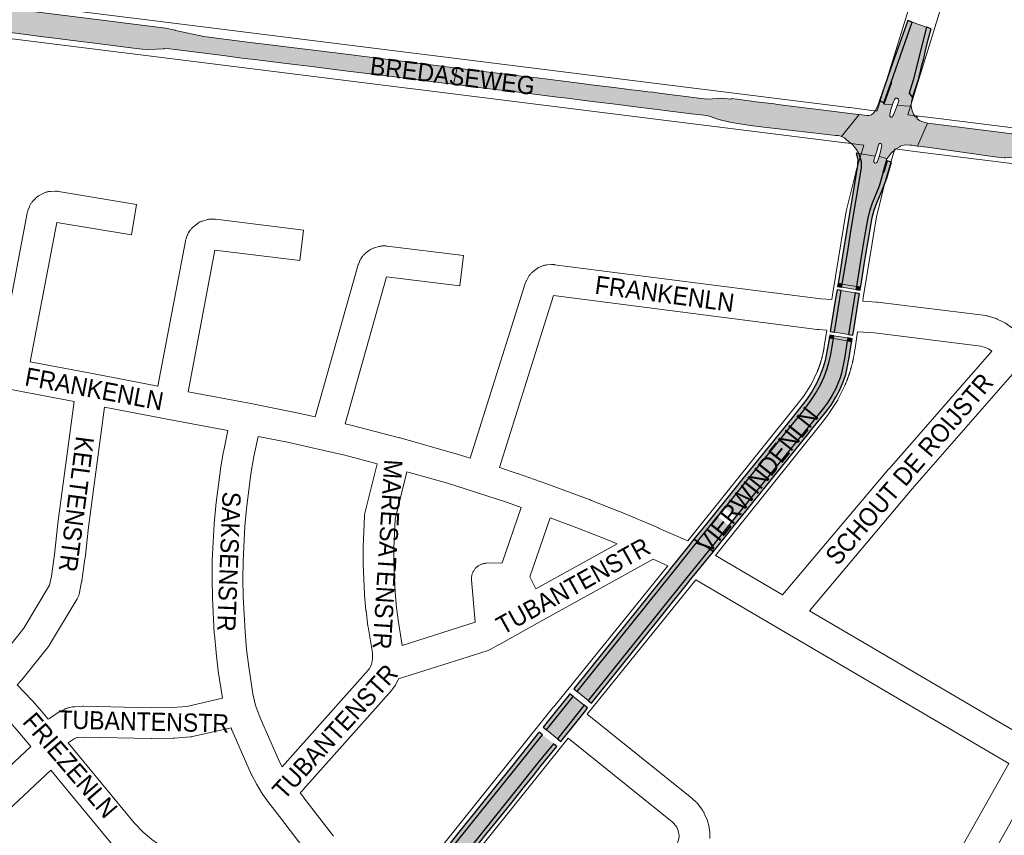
# Paper-space layout 'Layout1' of a CAD drawing. Header units: metres. Extents: x 123097 to 144122, y 392739 to 407589.
# Tile 144 of 256: x 131630 to 132047, y 396189 to 396534. Entities that reach past the tile are written whole.
import ezdxf
from ezdxf.enums import TextEntityAlignment as Align

# ---------------------------------------------------------------- set-up
doc = ezdxf.new("R2010")
doc.units = ezdxf.units.M
doc.header["$MEASUREMENT"] = 0
for name, color, linetype, lineweight in [('gs-anno-wegen algemeen tekst', 7, 'Continuous', 0), ('gs-knt-aanvullende hoofdweg', 7, 'Continuous', 0), ('gs-knt-wegen algemeen', 7, 'Continuous', 0), ('ir-ARC-asfalt-hoofdwegen-te inspecteren', 5, 'Continuous', 0), ('ir-ARC-fietspaden naastliggend- te inspecteren', 1, 'Continuous', 0)]:
    doc.layers.add(name, color=color, linetype=linetype, lineweight=lineweight)
doc.styles.add('Style-Arial', font='arial.ttf')

psp = doc.layouts.get("Layout1")

# ---------------------------------------------------------------- hatches: boundary and pattern name
at = {"layer": 'ir-ARC-asfalt-hoofdwegen-te inspecteren', "linetype": 'Continuous', "lineweight": 13}
for points in [[(131691.543, 396522.049), (131691.423, 396522.279), (131696.189, 396521.743), (131716.547, 396519.205), (131724.434, 396518.135), (131730.898, 396517.369), (131740.958, 396516.14), (131748.033, 396515.276), (131752.848, 396514.688), (131760.598, 396513.706), (131763.588, 396513.343), (131770.477, 396512.508), (131781.002, 396511.181), (131786.927, 396510.432), (131804.622, 396508.238), (131810.084, 396507.558), (131813.948, 396507.08), (131815.541, 396513.911), (131765.237, 396520.189), (131739.728, 396523.341), (131739.748, 396523.31), (131725.662, 396525.071), (131708.313, 396527.266), (131696.39, 396529.763), (131696.388, 396529.958), (131694.302, 396530.419), (131692.2, 396530.799), (131616.78, 396540.216), (131614.106, 396540.549), (131612.794, 396530.605), (131615.428, 396530.297), (131624.057, 396529.223), (131631.966, 396528.238), (131639.205, 396527.337), (131645.212, 396526.589), (131656.31, 396525.187), (131662.222, 396524.442), (131673.12, 396523.066), (131678.625, 396522.371), (131682.208, 396521.924), (131684.96, 396521.824)], [(131996.299, 396498.649), (131999.818, 396498.341), (132000, 396498.877), (132000.58, 396500.58), (132001.077, 396501.131), (132001.817, 396501.194), (132002.4, 396500.734), (132002.512, 396500), (132001.782, 396498.083), (132007.687, 396497.742), (132007.677, 396497.815), (132007.789, 396499.685), (132008.265, 396501.497), (132006.812, 396503.243), (132008.559, 396508.789), (132014.244, 396531.208), (132008.183, 396533.396), (131999.171, 396508.003), (131999.568, 396507.851)], [(131904.315, 396502.919), (131899.239, 396503.569), (131898.511, 396503.662), (131896.241, 396503.869), (131892.345, 396504.354), (131889.289, 396504.734), (131881.995, 396505.642), (131878.395, 396506.09), (131872.282, 396506.851), (131868.255, 396507.352), (131849.371, 396509.702), (131846.343, 396510.079), (131825.646, 396512.654), (131815.541, 396513.911), (131813.948, 396507.08), (131825.847, 396505.605), (131832.814, 396504.743), (131839.575, 396503.933), (131858.041, 396501.642), (131862.06, 396501.148), (131867.305, 396500.489), (131873.941, 396499.635), (131883.748, 396498.435), (131889.848, 396497.641), (131899.077, 396496.524), (131905.665, 396495.694), (131914.768, 396494.55), (131921.181, 396493.767), (131921.791, 396493.638), (131926.34, 396492.161), (131930.988, 396491.038), (131932.592, 396490.737), (131934.205, 396490.478), (131940.692, 396489.51), (131947.759, 396488.657), (131960.048, 396487.254), (131966.03, 396486.553), (131975.642, 396485.427), (131976.685, 396485.328), (131977.469, 396485.173), (131978.239, 396484.964), (131985.657, 396494.215), (131982.982, 396494.548), (131951.212, 396498.539), (131949.686, 396498.728), (131944.655, 396499.351), (131942.11, 396499.676), (131934.125, 396500.694), (131931.597, 396501.017), (131931.558, 396500.708), (131927.598, 396501.22), (131921.515, 396500.716), (131917.876, 396501.182), (131911.165, 396502.042), (131905.452, 396502.773)], [(131996.299, 396498.649), (131995.945, 396498.776), (131996.159, 396499.388), (131994.323, 396500.012), (131993.869, 396498.761), (131992.748, 396496.295), (131991.803, 396494.783), (131991.055, 396494.275), (131990.963, 396494.172), (131990.853, 396494.1), (131989.943, 396493.814), (131988.989, 396493.78), (131985.657, 396494.215), (131978.239, 396484.964), (131979.474, 396484.307), (131979.804, 396484.099), (131980.107, 396483.858), (131981.246, 396482.791), (131982.64, 396481.775), (131984.031, 396480.119), (131984.631, 396479.447), (131985.503, 396477.741), (131992.42, 396476.67), (131993.103, 396478.716), (131993.79, 396480.78), (131994.08, 396481.63), (131994.325, 396481.928), (131994.71, 396481.96), (131995.11, 396481.66), (131995.25, 396481.18), (131995.19, 396480.59), (131994.786, 396478.49), (131994.13, 396476.44), (131997.35, 396475.618), (131997.54, 396475.571), (131999.183, 396477.887), (132001.061, 396479.638), (132002.966, 396480.58), (132003.225, 396480.858), (132003.943, 396481.157), (132005.504, 396481.442), (132007.087, 396481.341), (132007.954, 396481.243), (132010.357, 396480.91), (132014.629, 396490.563), (132012.283, 396491.262), (132011.234, 396491.762), (132010.307, 396492.462), (132010.124, 396492.871), (132010.35, 396493.258), (132009.432, 396493.258), (132008.744, 396494.452), (132008.113, 396495.819), (132007.687, 396497.742), (132001.782, 396498.083), (132001.06, 396496.21), (132000.198, 396494.172), (132000, 396493.694), (131999.86, 396493.36), (131999.599, 396493.099), (131999.23, 396493.09), (131998.692, 396493.576), (131998.64, 396494.3), (131999.16, 396496.41), (131999.818, 396498.341)], [(132047.553, 396475.952), (132055.365, 396476.514), (132060.218, 396476.45), (132067.391, 396475.69), (132087.864, 396473.335), (132126.527, 396468.449), (132181.905, 396461.495), (132182.682, 396467.642), (132097.694, 396478.344), (132085.958, 396481.554), (132079.689, 396482.352), (132075.271, 396482.842), (132044.912, 396486.72), (132014.629, 396490.563), (132010.357, 396480.91), (132014.534, 396480.355), (132043.086, 396476.323), (132047.037, 396475.957)]]:
    psp.add_hatch(color=5, dxfattribs=at).paths.add_polyline_path(points, flags=0)
at = {"layer": 'ir-ARC-asfalt-hoofdwegen-te inspecteren', "linetype": 'Continuous', "lineweight": 13, "extrusion": (0, 0, -1)}
for points in [[(-131995.921, 396469.809), (-131995.737, 396469.859), (-131997.35, 396475.618), (-131994.13, 396476.44), (-131993.48, 396474.39), (-131993.06, 396473.831), (-131992.38, 396473.67), (-131991.888, 396474.164), (-131991.84, 396474.86), (-131992.42, 396476.67), (-131985.503, 396477.741), (-131985.691, 396477.372), (-131986.677, 396474.326), (-131986.677, 396471.717), (-131982.219, 396444.811), (-131980.85, 396436.355), (-131978.507, 396422.425), (-131984.499, 396421.402), (-131986.292, 396432.246), (-131987.575, 396440.189), (-131988.328, 396444.965), (-131989.201, 396449.758), (-131990.091, 396453.37), (-131991.186, 396456.725), (-131994.146, 396463.915)], [(-131871.025, 396246.272), (-131912.164, 396297.542), (-131922.472, 396310.293), (-131917.32, 396313.5), (-131906.781, 396300.323), (-131873.882, 396259.332), (-131866.371, 396250.007)]]:
    psp.add_hatch(color=5, dxfattribs=at).paths.add_polyline_path(points, flags=0)
at = {"layer": 'ir-ARC-asfalt-hoofdwegen-te inspecteren', "linetype": 'Continuous', "lineweight": 13}
h = psp.add_hatch(color=5, dxfattribs=at)
h.paths.add_polyline_path([(131922.472, 396310.293), (131917.32, 396313.5), (131923.031, 396320.64), (131930.217, 396329.519), (131958.682, 396364.782), (131961.939, 396368.658), (131964.968, 396372.715), (131967.28, 396376.168), (131969.344, 396379.776), (131970.914, 396383.203), (131972.216, 396386.741), (131973.067, 396389.709), (131973.694, 396392.733), (131974.778, 396399.424), (131980.686, 396398.443), (131979.691, 396391.738), (131978.283, 396384.763), (131977.633, 396382.799), (131976.996, 396381.06), (131975.764, 396378.206), (131974.315, 396375.455), (131972.317, 396372.272), (131970.018, 396369.3), (131932.543, 396322.774)])
h.paths.add_polyline_path([(131929.95, 396320.678), (131926.459, 396323.588), (131926.44, 396323.604), (131926.405, 396324.018), (131929.003, 396327.311), (131929.432, 396327.367), (131929.46, 396327.344), (131932.954, 396324.457), (131933.08, 396324.237), (131933.004, 396323.996), (131930.399, 396320.717)], flags=16)
h = psp.add_hatch(color=5, dxfattribs=at)
h.paths.add_polyline_path([(131764.276, 396112.376), (131759.541, 396116.135), (131779.482, 396141.369), (131797.535, 396164.151), (131824.864, 396198.306), (131839.946, 396217.064), (131851.677, 396231.692), (131856.332, 396227.933), (131849.766, 396219.803), (131822.31, 396185.597), (131815.106, 396176.601), (131794.169, 396150.361), (131774.65, 396125.602)])
h.paths.add_polyline_path([(131807.186, 396167.86), (131803.658, 396170.773), (131803.618, 396171.201), (131806.259, 396174.46), (131806.696, 396174.502), (131810.23, 396171.653), (131810.25, 396171.637), (131810.266, 396171.197), (131807.624, 396167.9)], flags=16)
at = {"layer": 'ir-ARC-fietspaden naastliggend- te inspecteren', "linetype": 'Continuous', "lineweight": 30}
for points in [[(131999.171, 396508.003), (132008.183, 396533.396), (132006.262, 396534.089), (132000, 396516.248), (131994.323, 396500.012), (131996.159, 396499.388), (131996.373, 396500)], [(131986.677, 396471.717), (131986.677, 396474.326), (131985.691, 396477.372), (131985.503, 396477.741), (131984.469, 396477.87), (131985.113, 396475.334), (131985.006, 396472.719), (131978.691, 396434.361), (131977.459, 396426.894), (131976.771, 396422.721), (131978.507, 396422.425), (131980.85, 396436.355), (131982.219, 396444.811)], [(131995.696, 396462.883), (131996.687, 396465.418), (131997.346, 396467.313), (131997.714, 396468.354), (131999.353, 396474.13), (131997.498, 396474.7), (131996.105, 396469.759), (131995.921, 396469.809), (131994.146, 396463.915), (131991.186, 396456.725), (131990.091, 396453.37), (131989.201, 396449.758), (131988.328, 396444.965), (131987.575, 396440.189), (131986.292, 396432.246), (131984.499, 396421.402), (131986.271, 396421.099), (131986.344, 396421.565), (131987.374, 396427.934), (131987.831, 396430.704), (131988.575, 396435.054), (131989.495, 396440.676), (131990.577, 396447.243), (131990.886, 396448.944), (131991.249, 396450.635), (131991.637, 396452.198), (131992.075, 396453.748), (131992.565, 396455.286), (131993.103, 396456.807), (131994.238, 396459.583)], [(131978.07, 396419.73), (131976.332, 396420.029), (131975.735, 396416.372), (131973.453, 396402.364), (131975.208, 396402.077)], [(131985.837, 396418.394), (131984.048, 396418.702), (131981.112, 396401.111), (131982.997, 396400.802), (131983.38, 396403.172), (131985.585, 396416.821)], [(131915.781, 396314.458), (131917.32, 396313.5), (131923.031, 396320.64), (131930.217, 396329.519), (131958.682, 396364.782), (131961.939, 396368.658), (131964.968, 396372.715), (131967.28, 396376.168), (131969.344, 396379.776), (131970.914, 396383.203), (131972.216, 396386.741), (131973.067, 396389.709), (131973.694, 396392.733), (131974.778, 396399.424), (131973.022, 396399.716), (131972.933, 396399.178), (131971.918, 396393.026), (131971.318, 396390.135), (131970.504, 396387.297), (131969.256, 396383.903), (131967.751, 396380.614), (131965.744, 396377.107), (131963.495, 396373.75), (131960.501, 396369.742), (131957.281, 396365.913), (131940.829, 396345.536), (131936.522, 396340.198), (131931.385, 396333.833), (131921.625, 396321.764)], [(131922.472, 396310.293), (131924.012, 396309.335), (131925.118, 396310.703), (131932.84, 396320.271), (131937.716, 396326.328), (131964.361, 396359.417), (131965.571, 396360.917), (131971.385, 396368.13), (131973.787, 396371.232), (131975.874, 396374.555), (131977.388, 396377.429), (131978.675, 396380.412), (131979.333, 396382.206), (131980.014, 396384.264), (131980.51, 396386.28), (131981.467, 396391.446), (131982.502, 396397.732), (131982.566, 396398.131), (131980.686, 396398.443), (131979.691, 396391.738), (131978.283, 396384.763), (131977.633, 396382.799), (131976.996, 396381.06), (131975.764, 396378.206), (131974.315, 396375.455), (131972.317, 396372.272), (131970.018, 396369.3), (131932.543, 396322.774)], [(131866.371, 396250.007), (131873.882, 396259.332), (131906.781, 396300.323), (131917.32, 396313.5), (131915.781, 396314.458), (131913.477, 396311.577), (131905.329, 396301.39), (131905.15, 396301.166), (131902.034, 396297.27), (131872.478, 396260.459), (131864.967, 396251.134)], [(131912.164, 396297.542), (131871.025, 396246.272), (131872.429, 396245.145), (131913.044, 396295.767), (131913.763, 396296.656), (131913.797, 396296.698), (131924.012, 396309.335), (131922.472, 396310.293)], [(131858.215, 396242.705), (131851.993, 396234.96), (131853.385, 396233.821), (131864.689, 396247.91), (131863.295, 396249.027), (131862.487, 396248.01)], [(131870.752, 396243.052), (131869.347, 396244.178), (131858.013, 396230.031), (131859.412, 396228.886), (131860.537, 396230.282), (131869.824, 396241.894)], [(131856.332, 396227.933), (131849.766, 396219.803), (131822.31, 396185.597), (131815.106, 396176.601), (131794.169, 396150.361), (131774.65, 396125.602), (131764.276, 396112.376), (131765.674, 396111.267), (131766.393, 396112.184), (131768.707, 396115.09), (131770.48, 396117.394), (131772.053, 396119.397), (131776.064, 396124.488), (131784.449, 396135.118), (131795.583, 396149.247), (131799.632, 396154.356), (131800.322, 396155.226), (131803.659, 396159.405), (131806.414, 396162.892), (131810.502, 396167.99), (131813.222, 396171.379), (131816.51, 396175.474), (131817.994, 396177.348), (131822.088, 396182.441), (131823.715, 396184.471), (131827.715, 396189.454), (131829.654, 396191.868), (131835.269, 396198.85), (131839.358, 396203.956), (131840.892, 396205.845), (131844.029, 396209.774), (131847.827, 396214.509), (131851.166, 396218.672), (131857.732, 396226.802)]]:
    psp.add_hatch(color=1, dxfattribs=at).paths.add_polyline_path(points, flags=0)
at = {"layer": 'ir-ARC-fietspaden naastliggend- te inspecteren', "linetype": 'Continuous', "lineweight": 30, "extrusion": (0, 0, -1)}
for points in [[(-132014.244, 396531.208), (-132008.559, 396508.789), (-132006.812, 396503.243), (-132008.265, 396501.497), (-132010.884, 396509.522), (-132011.037, 396510.27), (-132011.803, 396513.122), (-132012.114, 396514.567), (-132013.01, 396517.99), (-132013.754, 396521.355), (-132014.884, 396525.956), (-132016.136, 396530.525)], [(-131759.541, 396116.135), (-131779.482, 396141.369), (-131797.535, 396164.151), (-131824.864, 396198.306), (-131839.946, 396217.064), (-131851.677, 396231.692), (-131850.277, 396232.823), (-131849.904, 396232.358), (-131845.672, 396227.089), (-131838.541, 396218.19), (-131831.407, 396209.316), (-131823.461, 396199.434), (-131816.313, 396190.504), (-131809.447, 396181.921), (-131802.614, 396173.46), (-131796.124, 396165.269), (-131784.644, 396150.845), (-131778.067, 396142.482), (-131771.394, 396134.019), (-131765.641, 396126.734), (-131758.156, 396117.234)]]:
    psp.add_hatch(color=1, dxfattribs=at).paths.add_polyline_path(points, flags=0)

# ---------------------------------------------------------------- linework, layer by layer
at = {"layer": 'gs-knt-aanvullende hoofdweg', "color": 7, "linetype": 'Continuous', "flags": 128}
for points in [[(131605.282, 396544.192), (131613.168, 396543.208), (131617.293, 396542.694), (131981.311, 396497.281), (131981.35, 396497.276), (131981.728, 396497.227), (131981.768, 396497.222), (131993.236, 396495.729)], [(131987.73, 396481.299), (131979.849, 396482.325), (131979.83, 396482.327), (131611.309, 396528.304), (131603.527, 396529.275)], [(132006.361, 396494.105), (132012.198, 396493.399), (132012.225, 396493.396), (132019.23, 396492.55), (132019.259, 396492.546), (132107.418, 396481.547), (132107.421, 396481.547), (132243.404, 396464.538), (132382.788, 396447.086)], [(132099.086, 396467.45), (132010.397, 396478.488), (132010.383, 396478.489), (132000.728, 396479.656)]]:
    psp.add_lwpolyline(points, dxfattribs=at)
at = {"layer": 'gs-knt-wegen algemeen', "color": 7, "linetype": 'Continuous', "flags": 128}
for points in [[(131993.236, 396495.729), (131993.701, 396497.236), (132007.21, 396540.977), (132007.266, 396541.149), (132036.554, 396627.409), (132034.795, 396637.399), (132034.752, 396637.674), (132034.722, 396637.951), (132034.703, 396638.229), (132034.696, 396638.507), (132034.701, 396638.786), (132034.718, 396639.064), (132034.747, 396639.341), (132046.69, 396734.237)], [(132049.741, 396625.967), (132049.507, 396625.085), (132049.418, 396624.802), (132019.623, 396537.049), (132006.361, 396494.105)], [(131974.098, 396415.953), (131974.595, 396418.812), (131980.256, 396453.35), (131980.302, 396453.6), (131980.357, 396453.847), (131984.248, 396469.717), (131984.291, 396469.882), (131984.338, 396470.046), (131987.73, 396481.299)], [(132000.728, 396479.656), (131996.853, 396466.451), (131993.063, 396450.993), (131987.438, 396416.676), (131987.428, 396416.62), (131987.428, 396416.615), (131987.427, 396416.612), (131987.184, 396415.207)], [(131971.994, 396403.035), (131968.42, 396403.247), (131968.198, 396403.263), (131967.977, 396403.288), (131856.398, 396417.606), (131833.478, 396344.797), (131841.006, 396342.313), (131841.11, 396342.278), (131853.026, 396338.122), (131853.151, 396338.077), (131871.918, 396331.098), (131872.042, 396331.05), (131883.799, 396326.402), (131883.94, 396326.345), (131900.72, 396319.254), (131900.823, 396319.209), (131913.127, 396313.758)], [(131987.184, 396415.207), (131993.062, 396414.882), (131993.287, 396414.866), (131993.511, 396414.841), (132039.281, 396409.105), (132039.537, 396409.068), (132039.792, 396409.021), (132040.044, 396408.963), (132040.294, 396408.896), (132043.18, 396408.053), (132043.424, 396407.977), (132043.666, 396407.891), (132043.903, 396407.796), (132044.136, 396407.691), (132046.562, 396406.546), (132046.824, 396406.414), (132047.081, 396406.272), (132047.33, 396406.117), (132047.573, 396405.952), (132050.533, 396403.831)], [(131913.127, 396313.758), (131959.86, 396372.018), (131962.099, 396374.93), (131965.315, 396379.9), (131967.93, 396385.28), (131967.998, 396385.445), (131968.064, 396385.61), (131968.13, 396385.775), (131968.195, 396385.941), (131968.26, 396386.107), (131968.323, 396386.273), (131968.387, 396386.44), (131968.449, 396386.606), (131968.512, 396386.773), (131968.573, 396386.94), (131968.634, 396387.108), (131968.694, 396387.275), (131968.754, 396387.443), (131968.813, 396387.611), (131968.871, 396387.779), (131968.929, 396387.947), (131968.986, 396388.117), (131969.042, 396388.285), (131969.098, 396388.455), (131969.153, 396388.623), (131969.208, 396388.793), (131969.262, 396388.963), (131969.315, 396389.133), (131969.368, 396389.303), (131969.42, 396389.474), (131969.471, 396389.643), (131969.522, 396389.815), (131969.572, 396389.985), (131969.622, 396390.157), (131969.67, 396390.327), (131969.719, 396390.499), (131969.766, 396390.67), (131969.813, 396390.843), (131969.859, 396391.014), (131969.905, 396391.187), (131969.95, 396391.359), (131969.994, 396391.532), (131970.038, 396391.704), (131970.081, 396391.877), (131970.123, 396392.05), (131970.165, 396392.223), (131970.206, 396392.396), (131970.247, 396392.57), (131970.287, 396392.743), (131970.326, 396392.917), (131970.364, 396393.09), (131970.402, 396393.265), (131970.439, 396393.439), (131970.476, 396393.613), (131970.512, 396393.787), (131970.547, 396393.962), (131970.582, 396394.137), (131970.616, 396394.312), (131970.649, 396394.486), (131970.682, 396394.662), (131970.714, 396394.837), (131970.745, 396395.012), (131970.776, 396395.187), (131970.806, 396395.363), (131970.835, 396395.538), (131970.864, 396395.715), (131970.892, 396395.89), (131970.919, 396396.067), (131971.994, 396403.035)], [(131985.052, 396402.285), (131983.82, 396394.296), (131983.785, 396394.068), (131983.75, 396393.841), (131983.713, 396393.613), (131983.676, 396393.387), (131983.638, 396393.159), (131983.599, 396392.932), (131983.559, 396392.705), (131983.518, 396392.479), (131983.477, 396392.252), (131983.435, 396392.026), (131983.391, 396391.799), (131983.347, 396391.574), (131983.302, 396391.348), (131983.256, 396391.122), (131983.209, 396390.896), (131983.162, 396390.672), (131983.114, 396390.446), (131983.064, 396390.221), (131983.014, 396389.996), (131982.963, 396389.772), (131982.911, 396389.547), (131982.859, 396389.324), (131982.805, 396389.099), (131982.751, 396388.876), (131982.696, 396388.652), (131982.64, 396388.429), (131982.583, 396388.205), (131982.525, 396387.983), (131982.466, 396387.76), (131982.407, 396387.538), (131982.347, 396387.315), (131982.286, 396387.093), (131982.223, 396386.871), (131982.161, 396386.65), (131982.097, 396386.428), (131982.033, 396386.208), (131981.967, 396385.986), (131981.901, 396385.766), (131981.834, 396385.545), (131981.766, 396385.326), (131981.697, 396385.105), (131981.628, 396384.886), (131981.558, 396384.667), (131981.487, 396384.448), (131981.414, 396384.229), (131981.342, 396384.011), (131981.268, 396383.792), (131981.194, 396383.575), (131981.118, 396383.357), (131981.042, 396383.14), (131980.965, 396382.922), (131980.887, 396382.706), (131980.809, 396382.489), (131980.729, 396382.273), (131980.649, 396382.057), (131980.568, 396381.842), (131980.486, 396381.626), (131980.404, 396381.412), (131980.32, 396381.197), (131980.236, 396380.983), (131980.15, 396380.768), (131980.065, 396380.555), (131979.978, 396380.342), (131979.89, 396380.129), (131979.812, 396379.948), (131979.729, 396379.769), (131976.851, 396373.85), (131976.73, 396373.615), (131976.601, 396373.385), (131976.462, 396373.161), (131972.887, 396367.635), (131972.739, 396367.416), (131972.581, 396367.202), (131970.14, 396364.028), (131970.058, 396363.924), (131924.861, 396307.578)], [(132041.845, 396394.039), (132040.47, 396395.024), (132039.041, 396395.698), (132037.146, 396396.251), (131992.117, 396401.894), (131985.052, 396402.285)], [(131953.279, 396290.896), (131998.271, 396344.205), (131998.345, 396344.291), (132041.845, 396394.039)], [(131653.481, 396372.795), (131626.025, 396378), (131571.959, 396388.248)], [(132050.606, 396384.278), (132008.184, 396335.764), (131964.673, 396284.209)], [(131620.161, 396262.031), (131621.283, 396263.288), (131632.104, 396276.869), (131643.013, 396295.029), (131643.833, 396298.909), (131645.124, 396307.962), (131646.584, 396321.128), (131646.601, 396321.271), (131653.481, 396372.795)], [(131666.291, 396370.367), (131659.516, 396319.62), (131658.053, 396306.426), (131658.028, 396306.225), (131656.692, 396296.857), (131656.658, 396296.643), (131656.617, 396296.431), (131655.527, 396291.269), (131655.455, 396290.968), (131655.37, 396290.67), (131655.271, 396290.377), (131655.157, 396290.089), (131655.031, 396289.807), (131654.891, 396289.531), (131654.738, 396289.262), (131643.043, 396269.795), (131642.891, 396269.554), (131642.728, 396269.319), (131642.554, 396269.091), (131631.352, 396255.032), (131631.237, 396254.891), (131631.118, 396254.754), (131629.406, 396252.837)], [(131718.55, 396360.462), (131692.869, 396365.329), (131666.291, 396370.367)], [(131716.223, 396247.167), (131714.46, 396258.578), (131714.43, 396258.795), (131713.52, 396266.368), (131713.502, 396266.538), (131712.791, 396274.132), (131712.773, 396274.388), (131711.95, 396289.619), (131711.941, 396289.874), (131711.829, 396297.5), (131711.828, 396297.671), (131711.916, 396305.298), (131711.924, 396305.554), (131712.699, 396320.787), (131712.717, 396321.042), (131713.404, 396328.638), (131713.432, 396328.893), (131715.402, 396344.019), (131715.441, 396344.272), (131716.723, 396351.79), (131716.771, 396352.042), (131718.55, 396360.462)], [(131731.333, 396357.982), (131729.536, 396349.476), (131728.297, 396342.21), (131726.36, 396327.338), (131725.696, 396319.997), (131724.934, 396305.02), (131724.849, 396297.606), (131724.957, 396290.194), (131725.767, 396275.218), (131726.458, 396267.837), (131727.344, 396260.458), (131729.115, 396248.993)], [(131781.724, 396346.457), (131768.003, 396349.988), (131758.557, 396352.221), (131743.737, 396355.519), (131731.333, 396357.982)], [(131779.365, 396261.658), (131779.462, 396262.223), (131779.752, 396263.907), (131779.667, 396266.375), (131777.826, 396277.408), (131777.787, 396277.677), (131776.986, 396284.131), (131776.964, 396284.331), (131776.363, 396290.808), (131776.342, 396291.106), (131775.737, 396304.099), (131775.73, 396304.4), (131775.728, 396310.903), (131775.735, 396311.203), (131776.33, 396324.196), (131776.347, 396324.452), (131776.374, 396324.708), (131776.411, 396324.963), (131776.458, 396325.215), (131776.515, 396325.466), (131781.724, 396346.457)], [(131794.291, 396343.04), (131789.307, 396322.956), (131788.748, 396310.757), (131788.75, 396304.555), (131789.341, 396291.861), (131789.919, 396285.635), (131790.691, 396279.416), (131792.348, 396269.482)], [(131823.125, 396279.309), (131821.645, 396297.252), (131821.627, 396297.564), (131821.624, 396297.876), (131821.635, 396298.188), (131821.662, 396298.498), (131821.704, 396298.808), (131821.76, 396299.115), (131821.831, 396299.419), (131821.916, 396299.719), (131822.016, 396300.015), (131822.13, 396300.305), (131822.257, 396300.59), (131822.398, 396300.868), (131822.553, 396301.14), (131822.72, 396301.403), (131822.899, 396301.659), (131823.091, 396301.905), (131823.294, 396302.142), (131823.508, 396302.369), (131823.733, 396302.585), (131823.968, 396302.791), (131824.213, 396302.984), (131824.466, 396303.166), (131824.728, 396303.336), (131824.998, 396303.493), (131825.275, 396303.636), (131825.559, 396303.767), (131825.849, 396303.883), (131826.143, 396303.986), (131826.443, 396304.074), (131826.746, 396304.148), (131827.052, 396304.207), (131827.361, 396304.251), (131827.672, 396304.281), (131827.984, 396304.295), (131834.569, 396304.446), (131842.625, 396327.96), (131836.874, 396329.966), (131823.352, 396334.428), (131811.399, 396338.149), (131794.291, 396343.04)], [(131883.32, 396312.472), (131878.942, 396314.322), (131867.318, 396318.918), (131854.875, 396323.545), (131846.305, 396298.532), (131848.893, 396293.422)], [(131848.893, 396293.422), (131883.32, 396312.472)], [(131898.507, 396305.995), (131849.292, 396278.763)], [(131904.668, 396303.265), (131898.507, 396305.995)], [(131924.861, 396307.578), (131953.279, 396290.896)], [(131750.938, 396111.965), (131856.387, 396243.552), (131856.405, 396243.574), (131904.668, 396303.265)], [(131916.609, 396297.325), (131870.635, 396240.465)], [(132049.032, 396219.612), (131951.42, 396276.89), (131916.609, 396297.325)], [(131964.673, 396284.209), (132055.367, 396230.991)], [(131792.348, 396269.482), (131823.125, 396279.309)], [(131849.285, 396278.759), (131833.125, 396269.818)], [(131849.289, 396278.761), (131849.285, 396278.759)], [(131849.289, 396278.761), (131849.285, 396278.759)], [(131849.292, 396278.763), (131849.289, 396278.761)], [(131849.292, 396278.763), (131849.289, 396278.761)], [(131828.307, 396267.297), (131790.783, 396255.315), (131790.753, 396255.248), (131790.618, 396254.977), (131789.781, 396253.398), (131789.663, 396253.185), (131789.537, 396252.977), (131789.404, 396252.773), (131788.396, 396251.298), (131788.236, 396251.074), (131788.066, 396250.857), (131787.888, 396250.647), (131750.735, 396208.83), (131750.599, 396208.682), (131749.091, 396207.087), (131750.656, 396205.112), (131750.721, 396205.028), (131763.207, 396188.726)], [(131833.118, 396269.814), (131829.482, 396267.802), (131829.199, 396267.655), (131828.909, 396267.521), (131828.613, 396267.402), (131828.314, 396267.299), (131828.311, 396267.298), (131828.307, 396267.297)], [(131833.125, 396269.818), (131833.121, 396269.816), (131833.118, 396269.814)], [(131833.125, 396269.818), (131833.121, 396269.816), (131833.118, 396269.814)], [(131635.171, 396226.708), (131628.964, 396234.118), (131626.005, 396237.489), (131615.966, 396248.097), (131609.351, 396254.325), (131599.512, 396262.974)], [(131730.345, 396243.747), (131732.17, 396238.86), (131740.389, 396220.233), (131741.533, 396218.077), (131777.88, 396258.986), (131778.448, 396259.817), (131778.899, 396260.669), (131779.364, 396261.654)], [(131779.364, 396261.654), (131779.365, 396261.658)], [(131779.364, 396261.654), (131779.365, 396261.658)], [(131629.406, 396252.837), (131635.545, 396246.35), (131635.709, 396246.17), (131638.798, 396242.651), (131638.896, 396242.536), (131642.476, 396238.263)], [(131642.476, 396238.263), (131642.494, 396238.278), (131642.724, 396238.455), (131642.962, 396238.622), (131646.625, 396241.073), (131646.847, 396241.215), (131647.075, 396241.348), (131647.309, 396241.472), (131649.45, 396242.554), (131649.707, 396242.677), (131649.97, 396242.789), (131650.237, 396242.889), (131650.509, 396242.977), (131650.784, 396243.054), (131651.062, 396243.118), (131652.761, 396243.471), (131653.012, 396243.518), (131653.265, 396243.555), (131653.519, 396243.582), (131653.774, 396243.6), (131657.018, 396243.755), (131657.24, 396243.761), (131657.462, 396243.761), (131686.166, 396243.173), (131695.075, 396243.235), (131701.172, 396243.738), (131716.223, 396247.167)], [(131729.115, 396248.993), (131730.256, 396244.123), (131730.343, 396243.753)], [(131730.343, 396243.753), (131730.344, 396243.75), (131730.345, 396243.747)], [(131730.343, 396243.753), (131730.344, 396243.75), (131730.345, 396243.747)], [(131870.635, 396240.465), (131914.858, 396204.926), (131915.026, 396204.787), (131915.189, 396204.641), (131916.577, 396203.364), (131916.796, 396203.153), (131917.004, 396202.931), (131917.203, 396202.701), (131917.39, 396202.461), (131919.383, 396199.782), (131919.563, 396199.528), (131919.73, 396199.265), (131919.885, 396198.995), (131920.027, 396198.718), (131920.155, 396198.434), (131921.457, 396195.359), (131921.571, 396195.07), (131921.672, 396194.775), (131921.758, 396194.475), (131921.83, 396194.172), (131921.888, 396193.866), (131922.424, 396190.57), (131922.464, 396190.281), (131922.491, 396189.991), (131922.506, 396189.7), (131922.507, 396189.408), (131922.477, 396187.735)], [(131751.264, 396182.908), (131740.417, 396197.068), (131735.385, 396203.419), (131735.37, 396203.438), (131735.28, 396203.557), (131735.193, 396203.675), (131735.179, 396203.694), (131735.094, 396203.817), (131732.93, 396207.019), (131732.833, 396207.167), (131732.74, 396207.318), (131730.755, 396210.631), (131730.67, 396210.777), (131730.589, 396210.925), (131728.778, 396214.337), (131728.671, 396214.547), (131728.572, 396214.761), (131720.17, 396233.803), (131720.086, 396234.004), (131720.008, 396234.207), (131719.85, 396234.64), (131703.614, 396230.941), (131703.313, 396230.879), (131703.009, 396230.832), (131702.703, 396230.8), (131695.901, 396230.239), (131695.657, 396230.224), (131695.412, 396230.217), (131686.168, 396230.152), (131685.989, 396230.154), (131657.418, 396230.739), (131654.908, 396230.619), (131654.554, 396230.545), (131653.535, 396230.031), (131650.858, 396228.239)], [(131862.47, 396230.323), (131759.081, 396101.307)], [(131808.892, 396061.151), (131887.405, 396158.724), (131908.329, 396185.003), (131909.083, 396186.62), (131909.47, 396188.554), (131909.479, 396189.057), (131909.162, 396191.004), (131908.47, 396192.638), (131907.308, 396194.199), (131906.531, 396194.915), (131862.47, 396230.323)], [(131650.858, 396228.239), (131678.896, 396194.485), (131682.664, 396190.506), (131686.4, 396187.408), (131688.802, 396185.664), (131689.007, 396185.51), (131689.205, 396185.347), (131689.397, 396185.177), (131691.073, 396183.628), (131691.276, 396183.432), (131691.47, 396183.227), (131692.935, 396181.617), (131693.121, 396181.403), (131750.938, 396111.965)], [(131981.623, 396099.949), (132049.032, 396219.612)], [(131643.523, 396216.693), (131568.367, 396146.326), (131676.781, 396016.704)], [(131742.717, 396101.491), (131683.206, 396172.962), (131682.028, 396174.258), (131680.842, 396175.354), (131678.582, 396176.995), (131678.414, 396177.121), (131678.251, 396177.252), (131674.051, 396180.734), (131673.854, 396180.904), (131673.663, 396181.083), (131673.48, 396181.269), (131669.297, 396185.686), (131669.154, 396185.842), (131669.016, 396186.002), (131643.523, 396216.693)], [(132060.252, 396213.003), (131992.395, 396092.543)]]:
    psp.add_lwpolyline(points, dxfattribs=at)
for points in [[(131622.059, 396392.003), (131633.577, 396452.476), (131633.636, 396452.753), (131633.707, 396453.027), (131633.79, 396453.297), (131633.884, 396453.564), (131634.496, 396455.18), (131634.61, 396455.461), (131634.738, 396455.737), (131634.878, 396456.007), (131635.03, 396456.27), (131635.195, 396456.526), (131635.371, 396456.773), (131635.559, 396457.012), (131635.757, 396457.242), (131637.091, 396458.716), (131637.29, 396458.927), (131637.498, 396459.128), (131637.715, 396459.319), (131637.94, 396459.501), (131638.173, 396459.673), (131638.413, 396459.834), (131638.661, 396459.985), (131638.914, 396460.124), (131639.174, 396460.251), (131640.977, 396461.09), (131641.242, 396461.206), (131641.512, 396461.31), (131641.787, 396461.402), (131642.065, 396461.482), (131642.347, 396461.549), (131642.631, 396461.604), (131642.918, 396461.646), (131643.206, 396461.676), (131643.495, 396461.692), (131645.482, 396461.761), (131645.743, 396461.765), (131646.003, 396461.758), (131646.263, 396461.741), (131646.522, 396461.714), (131646.78, 396461.676), (131679.846, 396456.154), (131679.85, 396456.154, -0.4054439), (131679.858, 396456.143), (131679.858, 396456.14)], [(131679.858, 396456.14), (131677.717, 396443.32, -0.3713349), (131677.707, 396443.312), (131646.091, 396448.591), (131634.851, 396389.578), (131661.961, 396384.439), (131688.9, 396379.333), (131700.541, 396440.624), (131700.592, 396440.866), (131700.652, 396441.106), (131700.721, 396441.343), (131700.799, 396441.578), (131701.304, 396443.007), (131701.401, 396443.264), (131701.508, 396443.516), (131701.626, 396443.763), (131701.755, 396444.006), (131701.893, 396444.242), (131702.041, 396444.473), (131702.599, 396445.302), (131702.76, 396445.53), (131702.93, 396445.751), (131703.11, 396445.964), (131703.298, 396446.17), (131703.496, 396446.367), (131703.701, 396446.556), (131703.914, 396446.735), (131705.462, 396447.982), (131705.69, 396448.159), (131705.927, 396448.325), (131706.171, 396448.48), (131706.421, 396448.625), (131706.678, 396448.758), (131706.94, 396448.879), (131707.208, 396448.989), (131707.48, 396449.087), (131707.755, 396449.173), (131709.667, 396449.72), (131709.937, 396449.791), (131710.21, 396449.85), (131710.486, 396449.898), (131710.763, 396449.934), (131711.042, 396449.958), (131711.322, 396449.97), (131711.601, 396449.969), (131712.6, 396449.947), (131712.817, 396449.939), (131713.033, 396449.923), (131713.249, 396449.901), (131750.57, 396445.324, -0.3688321), (131750.578, 396445.314), (131748.996, 396432.409, -0.3688313), (131748.985, 396432.401), (131713.069, 396436.805), (131701.692, 396376.908), (131727.561, 396372.005), (131746.346, 396368.275), (131746.492, 396368.245), (131755.423, 396366.257), (131773.531, 396430.262), (131773.599, 396430.487), (131773.675, 396430.709), (131773.758, 396430.927), (131774.162, 396431.926), (131774.268, 396432.174), (131774.385, 396432.418), (131774.512, 396432.658), (131774.648, 396432.891), (131774.794, 396433.119), (131775.351, 396433.948), (131775.512, 396434.176), (131775.682, 396434.396), (131775.861, 396434.61), (131776.049, 396434.815), (131776.246, 396435.013), (131776.451, 396435.201), (131776.664, 396435.381), (131778.21, 396436.63), (131778.439, 396436.807), (131778.677, 396436.974), (131778.921, 396437.13), (131779.172, 396437.275), (131779.429, 396437.408), (131779.692, 396437.53), (131779.96, 396437.641), (131780.233, 396437.739), (131780.509, 396437.825), (131782.421, 396438.372), (131782.69, 396438.443), (131782.963, 396438.502), (131783.237, 396438.55), (131783.514, 396438.586), (131783.792, 396438.609), (131784.07, 396438.621), (131784.349, 396438.622), (131785.347, 396438.601), (131785.564, 396438.592), (131785.781, 396438.577), (131785.997, 396438.554), (131818.232, 396434.629, -0.3687895), (131818.24, 396434.619), (131816.668, 396421.713, -0.368788), (131816.658, 396421.705), (131785.707, 396425.473), (131768.128, 396363.338), (131771.06, 396362.645), (131771.186, 396362.614), (131791.22, 396357.458), (131791.387, 396357.412), (131815.051, 396350.646), (131815.196, 396350.603), (131821.079, 396348.772), (131844.358, 396422.721), (131844.44, 396422.963), (131844.531, 396423.202), (131844.631, 396423.438), (131844.741, 396423.669), (131844.859, 396423.895), (131845.798, 396425.608), (131845.942, 396425.857), (131846.096, 396426.099), (131846.261, 396426.334), (131846.436, 396426.562), (131846.621, 396426.781), (131846.816, 396426.993), (131847.019, 396427.195), (131847.232, 396427.388), (131847.452, 396427.572), (131849.007, 396428.81), (131849.229, 396428.979), (131849.457, 396429.138), (131849.692, 396429.287), (131849.933, 396429.426), (131850.18, 396429.554), (131850.432, 396429.672), (131850.689, 396429.779), (131851.619, 396430.143), (131851.882, 396430.24), (131852.149, 396430.325), (131852.419, 396430.398), (131852.692, 396430.46), (131852.967, 396430.51), (131853.245, 396430.548), (131853.523, 396430.574), (131855.506, 396430.717), (131855.765, 396430.731), (131856.025, 396430.734), (131856.285, 396430.727), (131856.544, 396430.709), (131856.802, 396430.681), (131969.412, 396416.23), (131974.098, 396415.953)], [(131668.575, 396006.221), (131554.43, 396142.694), (131554.427, 396142.699), (131534.348, 396166.75, -0.3922717), (131534.35, 396166.763), (131544.33, 396175.095, -0.3922706), (131544.343, 396175.093), (131560.005, 396156.333), (131635.171, 396226.708)]]:
    psp.add_lwpolyline(points, format="xyb", dxfattribs=at)
at = {"layer": 'ir-ARC-asfalt-hoofdwegen-te inspecteren', "color": 5, "linetype": 'Continuous', "lineweight": 13}
psp.add_lwpolyline([(131624.057, 396529.223), (131631.966, 396528.238), (131639.205, 396527.337), (131645.212, 396526.589), (131656.31, 396525.187), (131662.222, 396524.442), (131673.12, 396523.066), (131678.625, 396522.371), (131682.208, 396521.924), (131684.96, 396521.824), (131691.543, 396522.049), (131691.423, 396522.279), (131696.189, 396521.743), (131716.547, 396519.205), (131724.434, 396518.135), (131730.898, 396517.369), (131740.958, 396516.14), (131748.033, 396515.276), (131752.848, 396514.688), (131760.598, 396513.706), (131763.588, 396513.343), (131770.477, 396512.508), (131781.002, 396511.181), (131786.927, 396510.432), (131804.622, 396508.238), (131810.084, 396507.558), (131813.948, 396507.08), (131815.541, 396513.911), (131765.237, 396520.189), (131739.728, 396523.341), (131739.748, 396523.31), (131725.662, 396525.071), (131708.313, 396527.266), (131696.39, 396529.763), (131696.388, 396529.958), (131694.302, 396530.419), (131692.2, 396530.799), (131616.78, 396540.216)], dxfattribs=at)
at = {"layer": 'ir-ARC-asfalt-hoofdwegen-te inspecteren', "color": 5, "linetype": 'Continuous', "lineweight": 13, "flags": 128}
for points in [[(131996.299, 396498.649), (131999.818, 396498.341), (132000, 396498.877), (132000.58, 396500.58), (132001.077, 396501.131), (132001.817, 396501.194), (132002.4, 396500.734), (132002.512, 396500), (132001.782, 396498.083), (132007.687, 396497.742), (132007.677, 396497.815), (132007.789, 396499.685), (132008.265, 396501.497), (132006.812, 396503.243), (132008.559, 396508.789), (132014.244, 396531.208), (132008.183, 396533.396), (131999.171, 396508.003), (131999.568, 396507.851)], [(131904.315, 396502.919), (131899.239, 396503.569), (131898.511, 396503.662), (131896.241, 396503.869), (131892.345, 396504.354), (131889.289, 396504.734), (131881.995, 396505.642), (131878.395, 396506.09), (131872.282, 396506.851), (131868.255, 396507.352), (131849.371, 396509.702), (131846.343, 396510.079), (131825.646, 396512.654), (131815.541, 396513.911), (131813.948, 396507.08), (131825.847, 396505.605), (131832.814, 396504.743), (131839.575, 396503.933), (131858.041, 396501.642), (131862.06, 396501.148), (131867.305, 396500.489), (131873.941, 396499.635), (131883.748, 396498.435), (131889.848, 396497.641), (131899.077, 396496.524), (131905.665, 396495.694), (131914.768, 396494.55), (131921.181, 396493.767), (131921.791, 396493.638), (131926.34, 396492.161), (131930.988, 396491.038), (131932.592, 396490.737), (131934.205, 396490.478), (131940.692, 396489.51), (131947.759, 396488.657), (131960.048, 396487.254), (131966.03, 396486.553), (131975.642, 396485.427), (131976.685, 396485.328), (131977.469, 396485.173), (131978.239, 396484.964), (131985.657, 396494.215), (131982.982, 396494.548), (131951.212, 396498.539), (131949.686, 396498.728), (131944.655, 396499.351), (131942.11, 396499.676), (131934.125, 396500.694), (131931.597, 396501.017), (131931.558, 396500.708), (131927.598, 396501.22), (131921.515, 396500.716), (131917.876, 396501.182), (131911.165, 396502.042), (131905.452, 396502.773)], [(131996.299, 396498.649), (131995.945, 396498.776), (131996.159, 396499.388), (131994.323, 396500.012), (131993.869, 396498.761), (131992.748, 396496.295), (131991.803, 396494.783), (131991.055, 396494.275), (131990.963, 396494.172), (131990.853, 396494.1), (131989.943, 396493.814), (131988.989, 396493.78), (131985.657, 396494.215), (131978.239, 396484.964), (131979.474, 396484.307), (131979.804, 396484.099), (131980.107, 396483.858), (131981.246, 396482.791), (131982.64, 396481.775), (131984.031, 396480.119), (131984.631, 396479.447), (131985.503, 396477.741), (131992.42, 396476.67), (131993.103, 396478.716), (131993.79, 396480.78), (131994.08, 396481.63), (131994.325, 396481.928), (131994.71, 396481.96), (131995.11, 396481.66), (131995.25, 396481.18), (131995.19, 396480.59), (131994.786, 396478.49), (131994.13, 396476.44), (131997.35, 396475.618), (131997.54, 396475.571), (131999.183, 396477.887), (132001.061, 396479.638), (132002.966, 396480.58), (132003.225, 396480.858), (132003.943, 396481.157), (132005.504, 396481.442), (132007.087, 396481.341), (132007.954, 396481.243), (132010.357, 396480.91), (132014.629, 396490.563), (132012.283, 396491.262), (132011.234, 396491.762), (132010.307, 396492.462), (132010.124, 396492.871), (132010.35, 396493.258), (132009.432, 396493.258), (132008.744, 396494.452), (132008.113, 396495.819), (132007.687, 396497.742), (132001.782, 396498.083), (132001.06, 396496.21), (132000.198, 396494.172), (132000, 396493.694), (131999.86, 396493.36), (131999.599, 396493.099), (131999.23, 396493.09), (131998.692, 396493.576), (131998.64, 396494.3), (131999.16, 396496.41), (131999.818, 396498.341)], [(132047.553, 396475.952), (132055.365, 396476.514), (132060.218, 396476.45), (132067.391, 396475.69), (132087.864, 396473.335), (132126.527, 396468.449), (132181.905, 396461.495), (132182.682, 396467.642), (132097.694, 396478.344), (132085.958, 396481.554), (132079.689, 396482.352), (132075.271, 396482.842), (132044.912, 396486.72), (132014.629, 396490.563), (132010.357, 396480.91), (132014.534, 396480.355), (132043.086, 396476.323), (132047.037, 396475.957)]]:
    psp.add_lwpolyline(points, close=True, dxfattribs=at)
at = {"layer": 'ir-ARC-asfalt-hoofdwegen-te inspecteren', "color": 5, "linetype": 'Continuous', "lineweight": 13}
for points in [[(131995.921, 396469.809), (131995.737, 396469.859), (131997.35, 396475.618), (131994.13, 396476.44), (131993.48, 396474.39), (131993.06, 396473.831), (131992.38, 396473.67), (131991.888, 396474.164), (131991.84, 396474.86), (131992.42, 396476.67), (131985.503, 396477.741), (131985.691, 396477.372), (131986.677, 396474.326), (131986.677, 396471.717), (131982.219, 396444.811), (131980.85, 396436.355), (131978.507, 396422.425), (131984.499, 396421.402), (131986.292, 396432.246), (131987.575, 396440.189), (131988.328, 396444.965), (131989.201, 396449.758), (131990.091, 396453.37), (131991.186, 396456.725), (131994.146, 396463.915)], [(131978.507, 396422.425), (131978.305, 396421.181), (131984.291, 396420.159), (131984.499, 396421.402)], [(131975.208, 396402.077), (131981.112, 396401.111), (131984.048, 396418.702), (131978.07, 396419.73)], [(131974.778, 396399.424), (131980.686, 396398.443), (131980.879, 396399.653), (131974.97, 396400.608)], [(131871.025, 396246.272), (131912.164, 396297.542), (131922.472, 396310.293), (131917.32, 396313.5), (131906.781, 396300.323), (131873.882, 396259.332), (131866.371, 396250.007)], [(131869.347, 396244.178), (131864.689, 396247.91), (131853.385, 396233.821), (131858.013, 396230.031)]]:
    psp.add_lwpolyline(points, close=True, dxfattribs=at)
psp.add_solid([(131978.507, 396422.425), (131978.305, 396421.181), (131984.499, 396421.402), (131984.291, 396420.159)], dxfattribs=at)
at = {"layer": 'ir-ARC-asfalt-hoofdwegen-te inspecteren', "color": 5, "linetype": 'Continuous', "lineweight": 13, "extrusion": (0, 0, -1)}
for points in [[(-131975.208, 396402.077), (-131981.112, 396401.111), (-131978.07, 396419.73), (-131984.048, 396418.702)], [(-131974.778, 396399.424), (-131980.686, 396398.443), (-131974.97, 396400.608), (-131980.879, 396399.653)], [(-131869.347, 396244.178), (-131864.689, 396247.91), (-131858.013, 396230.031), (-131853.385, 396233.821)]]:
    psp.add_solid(points, dxfattribs=at)
at = {"layer": 'ir-ARC-fietspaden naastliggend- te inspecteren', "color": 1, "linetype": 'Continuous', "lineweight": 30}
for points in [[(131999.171, 396508.003), (132008.183, 396533.396), (132006.262, 396534.089), (132000, 396516.248), (131994.323, 396500.012), (131996.159, 396499.388), (131996.373, 396500)], [(132014.244, 396531.208), (132008.559, 396508.789), (132006.812, 396503.243), (132008.265, 396501.497), (132010.884, 396509.522), (132011.037, 396510.27), (132011.803, 396513.122), (132012.114, 396514.567), (132013.01, 396517.99), (132013.754, 396521.355), (132014.884, 396525.956), (132016.136, 396530.525)], [(131986.677, 396471.717), (131986.677, 396474.326), (131985.691, 396477.372), (131985.503, 396477.741), (131984.469, 396477.87), (131985.113, 396475.334), (131985.006, 396472.719), (131978.691, 396434.361), (131977.459, 396426.894), (131976.771, 396422.721), (131978.507, 396422.425), (131980.85, 396436.355), (131982.219, 396444.811)], [(131995.696, 396462.883), (131996.687, 396465.418), (131997.346, 396467.313), (131997.714, 396468.354), (131999.353, 396474.13), (131997.498, 396474.7), (131996.105, 396469.759), (131995.921, 396469.809), (131994.146, 396463.915), (131991.186, 396456.725), (131990.091, 396453.37), (131989.201, 396449.758), (131988.328, 396444.965), (131987.575, 396440.189), (131986.292, 396432.246), (131984.499, 396421.402), (131986.271, 396421.099), (131986.344, 396421.565), (131987.374, 396427.934), (131987.831, 396430.704), (131988.575, 396435.054), (131989.495, 396440.676), (131990.577, 396447.243), (131990.886, 396448.944), (131991.249, 396450.635), (131991.637, 396452.198), (131992.075, 396453.748), (131992.565, 396455.286), (131993.103, 396456.807), (131994.238, 396459.583)], [(131978.305, 396421.181), (131978.507, 396422.425), (131976.771, 396422.721), (131976.568, 396421.478)], [(131978.07, 396419.73), (131976.332, 396420.029), (131975.735, 396416.372), (131973.453, 396402.364), (131975.208, 396402.077)], [(131985.837, 396418.394), (131984.048, 396418.702), (131981.112, 396401.111), (131982.997, 396400.802), (131983.38, 396403.172), (131985.585, 396416.821)], [(131986.072, 396419.855), (131986.271, 396421.099), (131984.499, 396421.402), (131984.291, 396420.159)], [(131974.97, 396400.608), (131973.214, 396400.892), (131973.022, 396399.716), (131974.778, 396399.424)], [(131915.781, 396314.458), (131917.32, 396313.5), (131923.031, 396320.64), (131930.217, 396329.519), (131958.682, 396364.782), (131961.939, 396368.658), (131964.968, 396372.715), (131967.28, 396376.168), (131969.344, 396379.776), (131970.914, 396383.203), (131972.216, 396386.741), (131973.067, 396389.709), (131973.694, 396392.733), (131974.778, 396399.424), (131973.022, 396399.716), (131972.933, 396399.178), (131971.918, 396393.026), (131971.318, 396390.135), (131970.504, 396387.297), (131969.256, 396383.903), (131967.751, 396380.614), (131965.744, 396377.107), (131963.495, 396373.75), (131960.501, 396369.742), (131957.281, 396365.913), (131940.829, 396345.536), (131936.522, 396340.198), (131931.385, 396333.833), (131921.625, 396321.764)], [(131922.472, 396310.293), (131924.012, 396309.335), (131925.118, 396310.703), (131932.84, 396320.271), (131937.716, 396326.328), (131964.361, 396359.417), (131965.571, 396360.917), (131971.385, 396368.13), (131973.787, 396371.232), (131975.874, 396374.555), (131977.388, 396377.429), (131978.675, 396380.412), (131979.333, 396382.206), (131980.014, 396384.264), (131980.51, 396386.28), (131981.467, 396391.446), (131982.502, 396397.732), (131982.566, 396398.131), (131980.686, 396398.443), (131979.691, 396391.738), (131978.283, 396384.763), (131977.633, 396382.799), (131976.996, 396381.06), (131975.764, 396378.206), (131974.315, 396375.455), (131972.317, 396372.272), (131970.018, 396369.3), (131932.543, 396322.774)], [(131982.566, 396398.131), (131982.763, 396399.348), (131980.879, 396399.653), (131980.686, 396398.443)], [(131866.371, 396250.007), (131873.882, 396259.332), (131906.781, 396300.323), (131917.32, 396313.5), (131915.781, 396314.458), (131913.477, 396311.577), (131905.329, 396301.39), (131905.15, 396301.166), (131902.034, 396297.27), (131872.478, 396260.459), (131864.967, 396251.134)], [(131912.164, 396297.542), (131871.025, 396246.272), (131872.429, 396245.145), (131913.044, 396295.767), (131913.763, 396296.656), (131913.797, 396296.698), (131924.012, 396309.335), (131922.472, 396310.293)], [(131858.215, 396242.705), (131851.993, 396234.96), (131853.385, 396233.821), (131864.689, 396247.91), (131863.295, 396249.027), (131862.487, 396248.01)], [(131870.752, 396243.052), (131869.347, 396244.178), (131858.013, 396230.031), (131859.412, 396228.886), (131860.537, 396230.282), (131869.824, 396241.894)], [(131759.541, 396116.135), (131779.482, 396141.369), (131797.535, 396164.151), (131824.864, 396198.306), (131839.946, 396217.064), (131851.677, 396231.692), (131850.277, 396232.823), (131849.904, 396232.358), (131845.672, 396227.089), (131838.541, 396218.19), (131831.407, 396209.316), (131823.461, 396199.434), (131816.313, 396190.504), (131809.447, 396181.921), (131802.614, 396173.46), (131796.124, 396165.269), (131784.644, 396150.845), (131778.067, 396142.482), (131771.394, 396134.019), (131765.641, 396126.734), (131758.156, 396117.234)]]:
    psp.add_lwpolyline(points, close=True, dxfattribs=at)
psp.add_lwpolyline([(131823.715, 396184.471), (131827.715, 396189.454), (131829.654, 396191.868), (131835.269, 396198.85), (131839.358, 396203.956), (131840.892, 396205.845), (131844.029, 396209.774), (131847.827, 396214.509), (131851.166, 396218.672), (131857.732, 396226.802), (131856.332, 396227.933), (131849.766, 396219.803), (131822.31, 396185.597)], dxfattribs=at)
at = {"layer": 'ir-ARC-fietspaden naastliggend- te inspecteren', "color": 1, "linetype": 'Continuous', "lineweight": 30, "extrusion": (0, 0, -1)}
for points in [[(-131978.305, 396421.181), (-131978.507, 396422.425), (-131976.568, 396421.478), (-131976.771, 396422.721)], [(-131986.072, 396419.855), (-131986.271, 396421.099), (-131984.291, 396420.159), (-131984.499, 396421.402)], [(-131974.97, 396400.608), (-131973.214, 396400.892), (-131974.778, 396399.424), (-131973.022, 396399.716)], [(-131982.566, 396398.131), (-131982.763, 396399.348), (-131980.686, 396398.443), (-131980.879, 396399.653)]]:
    psp.add_solid(points, dxfattribs=at)

# ---------------------------------------------------------------- texts
at = {"layer": 'gs-anno-wegen algemeen tekst', "color": 7, "style": 'Style-Arial', "width": 0.909091}
for s, rotation, p in [('BREDASEWEG', 352.88889, (131813.608, 396510.635)), ('FRANKENLN', 352.4117, (131903.398, 396418.363)), ('FRANKENLN', 349.49996, (131661.992, 396378.095)), ('SCHOUT DE ROIJSTR', 49.44404, (132006.881, 396344.191)), ('VIERWINDENLN', 51.37128, (131942.574, 396339.587)), ('KELTENSTR', 262.61279, (131654.428, 396329.31)), ('MARESATENSTR', 266.44377, (131786.115, 396308.016)), ('SAKSENSTR', 267.72867, (131718.99, 396304.968)), ('TUBANTENSTR', 28.95684, (131864.632, 396294.691)), ('TUBANTENSTR', 47.6273, (131763.843, 396233.055)), ('FRIEZENLN', 310.5845, (131651.784, 396218.811)), ('TUBANTENSTR', 358.61639, (131682.903, 396237.344))]:
    psp.add_text(s, height=7.7, rotation=rotation, dxfattribs=at).set_placement(p, align=Align.MIDDLE_CENTER)

doc.saveas('drawing.dxf')
